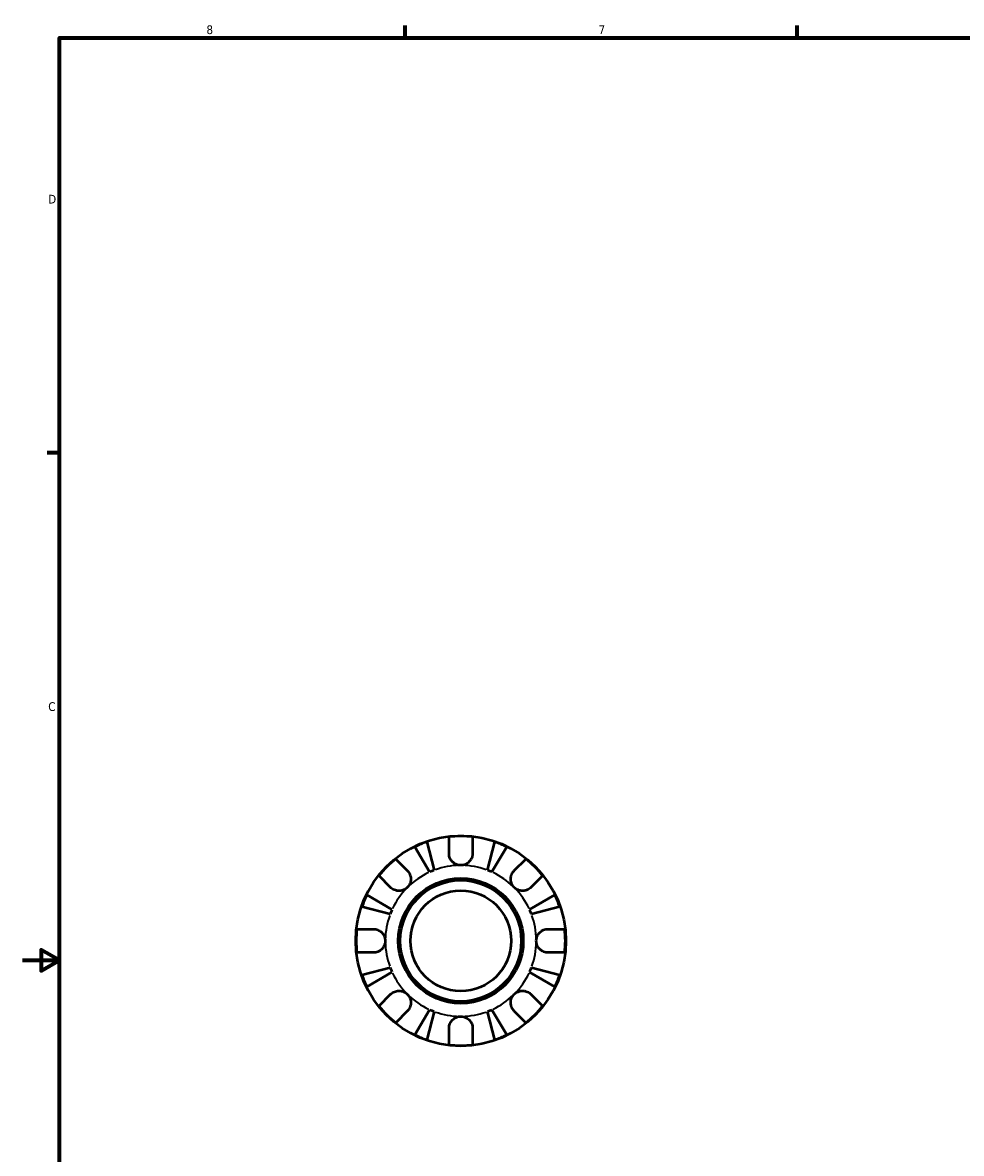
# Model space of a CAD drawing. Header units: inches. Extents: x 0.1 to 37.1, y -3.6 to 21.8.
# Tile 2 of 8: x 0.1 to 10.3, y 8.9 to 21.2. Entities that reach past the tile are written whole.
import ezdxf

# ---------------------------------------------------------------- set-up
doc = ezdxf.new("R2010")
doc.units = ezdxf.units.IN
doc.header["$MEASUREMENT"] = 0
for name, color, linetype, lineweight in [('Border (ANSI)', 7, 'Continuous', 70), ('Visible (ANSI)', 7, 'Continuous', 50), ('Visible Narrow (ANSI)', 7, 'Continuous', 35)]:
    doc.layers.add(name, color=color, linetype=linetype, lineweight=lineweight)
doc.styles.add('Note Text (ANSI)', font='tahoma.ttf')

# ---------------------------------------------------------------- blocks, each defined once
blk = doc.blocks.new('Borders Default Border')
at = {"layer": 'Border (ANSI)'}
for p, q in [((4.25, 21), (4.25, 21.134)), ((8.5, 21), (8.5, 21.134)), ((0.5, 16.5), (0.366, 16.5))]:
    blk.add_line(p, q, dxfattribs=at)
at = {"layer": 'Border (ANSI)', "flags": 128}
for points in [[(0.5, 1), (0.5, 21), (33.5, 21), (33.5, 1), (0.5, 1)], [(0.1, 11), (0.5, 11), (0.3, 11.115), (0.3, 10.885), (0.5, 11)]]:
    blk.add_lwpolyline(points, dxfattribs=at)
at = {"layer": 'Border (ANSI)', "color": 5, "true_color": 0x0000ff, "char_height": 0.0945, "attachment_point": 7, "style": 'Note Text (ANSI)'}
for s, insert in [('8', (2.094, 21.038)), ('7', (6.346, 21.04)), ('D', (0.378, 19.203)), ('C', (0.378, 13.701))]:
    blk.add_mtext(s, dxfattribs=dict(at, insert=insert))

msp = doc.modelspace()

# ---------------------------------------------------------------- linework, layer by layer
at = {"layer": 'Visible (ANSI)'}
for p, q in [((4.484, 12.283), (4.563, 11.978)), ((4.724, 12.159), (4.724, 12.337)), ((4.98, 12.337), (4.98, 12.159)), ((5.141, 11.978), (5.22, 12.283)), ((4.514, 11.958), (4.354, 12.229)), ((5.35, 12.229), (5.189, 11.958)), ((4.146, 12.098), (4.272, 11.972)), ((5.431, 11.972), (5.558, 12.098)), ((4.091, 11.79), (3.965, 11.917)), ((5.739, 11.917), (5.613, 11.79)), ((3.833, 11.709), (4.105, 11.549)), ((5.598, 11.549), (5.87, 11.709)), ((4.085, 11.5), (3.78, 11.579)), ((5.924, 11.579), (5.618, 11.5)), ((3.726, 11.339), (3.904, 11.339)), ((5.799, 11.339), (5.978, 11.339)), ((3.904, 11.083), (3.726, 11.083)), ((5.978, 11.083), (5.799, 11.083)), ((3.78, 10.843), (4.085, 10.922)), ((5.618, 10.922), (5.924, 10.843)), ((4.105, 10.873), (3.833, 10.713)), ((5.87, 10.713), (5.598, 10.873)), ((3.965, 10.505), (4.091, 10.632)), ((5.613, 10.632), (5.739, 10.505)), ((4.272, 10.45), (4.146, 10.324)), ((4.354, 10.193), (4.514, 10.464)), ((4.563, 10.444), (4.484, 10.139)), ((5.22, 10.139), (5.141, 10.444)), ((5.189, 10.464), (5.35, 10.193)), ((5.558, 10.324), (5.431, 10.45)), ((4.724, 10.085), (4.724, 10.263)), ((4.98, 10.263), (4.98, 10.085))]:
    msp.add_line(p, q, dxfattribs=at)
for radius in [1.14, 0.678, 0.656, 0.546]:
    msp.add_circle((4.852, 11.211), radius, dxfattribs=at)
for radius, start, end in [(1.134, 108.9533, 116.0467), (1.134, 83.5038, 96.4962), (1.134, 63.9533, 71.0467), (1.134, 128.5038, 141.4962), (1.134, 38.5038, 51.4962), (0.819, 110.6662, 114.3338), (0.819, 65.6662, 69.3338), (1.134, 153.9533, 161.0467), (1.134, 18.9533, 26.0467), (0.819, 155.6662, 159.3338), (0.819, 20.6662, 24.3338), (1.134, 173.5038, 186.4962), (1.134, 353.5038, 6.4962), (0.819, 200.6662, 204.3338), (0.819, 335.6662, 339.3338), (1.134, 198.9533, 206.0467), (1.134, 333.9533, 341.0467), (1.134, 218.5038, 231.4962), (0.819, 245.6662, 249.3338), (0.819, 290.6662, 294.3338), (1.134, 308.5038, 321.4962), (1.134, 243.9533, 251.0467), (1.134, 288.9533, 296.0467), (1.134, 263.5038, 276.4962)]:
    msp.add_arc((4.852, 11.211), radius, start, end, dxfattribs=at)
for points, knots in [([(4.852, 12.03), (4.84, 12.03), (4.828, 12.032), (4.803, 12.039), (4.79, 12.045), (4.768, 12.06), (4.759, 12.069), (4.744, 12.089), (4.738, 12.098), (4.731, 12.115), (4.729, 12.122), (4.726, 12.134), (4.725, 12.14), (4.724, 12.15), (4.724, 12.154), (4.724, 12.159)], [0, 0, 0, 0, 0.092316, 0.092316, 0.1969275, 0.1969275, 0.2967982, 0.2967982, 0.3837033, 0.3837033, 0.4382012, 0.4382012, 0.487457, 0.487457, 0.5217406, 0.5217406, 0.5217406, 0.5217406]), ([(4.98, 12.159), (4.98, 12.152), (4.98, 12.146), (4.978, 12.134), (4.976, 12.128), (4.972, 12.114), (4.97, 12.107), (4.959, 12.088), (4.951, 12.076), (4.929, 12.055), (4.916, 12.046), (4.886, 12.034), (4.869, 12.03), (4.852, 12.03)], [-0.5276534, -0.5276534, -0.5276534, -0.5276534, -0.474105, -0.474105, -0.4238883, -0.4238883, -0.3615587, -0.3615587, -0.2513717, -0.2513717, -0.1293356, -0.1293356, 0, 0, 0, 0]), ([(4.272, 11.972), (4.275, 11.969), (4.278, 11.966), (4.286, 11.957), (4.29, 11.95), (4.299, 11.935), (4.302, 11.926), (4.308, 11.905), (4.31, 11.892), (4.31, 11.863), (4.307, 11.847), (4.294, 11.817), (4.284, 11.802), (4.272, 11.79)], [-0.5247, -0.5247, -0.5247, -0.5247, -0.4918187, -0.4918187, -0.4242098, -0.4242098, -0.3529175, -0.3529175, -0.2525465, -0.2525465, -0.1292355, -0.1292355, 0, 0, 0, 0]), ([(5.431, 11.79), (5.424, 11.797), (5.419, 11.805), (5.408, 11.821), (5.404, 11.831), (5.396, 11.853), (5.394, 11.867), (5.394, 11.894), (5.396, 11.907), (5.402, 11.928), (5.406, 11.936), (5.414, 11.951), (5.419, 11.958), (5.427, 11.967), (5.429, 11.969), (5.431, 11.972)], [0, 0, 0, 0, 0.0727176, 0.0727176, 0.1504294, 0.1504294, 0.2566741, 0.2566741, 0.3574985, 0.3574985, 0.4278256, 0.4278256, 0.4958936, 0.4958936, 0.523971, 0.523971, 0.523971, 0.523971]), ([(4.272, 11.79), (4.266, 11.784), (4.258, 11.778), (4.242, 11.767), (4.232, 11.763), (4.209, 11.755), (4.196, 11.753), (4.169, 11.753), (4.156, 11.755), (4.135, 11.761), (4.127, 11.765), (4.112, 11.773), (4.105, 11.778), (4.096, 11.786), (4.093, 11.788), (4.091, 11.79)], [0, 0, 0, 0, 0.0727176, 0.0727176, 0.1504294, 0.1504294, 0.2566741, 0.2566741, 0.3574985, 0.3574985, 0.4278256, 0.4278256, 0.4958936, 0.4958936, 0.523971, 0.523971, 0.523971, 0.523971]), ([(5.613, 11.79), (5.61, 11.788), (5.607, 11.785), (5.598, 11.777), (5.591, 11.772), (5.575, 11.764), (5.567, 11.761), (5.546, 11.754), (5.533, 11.753), (5.504, 11.753), (5.488, 11.756), (5.457, 11.769), (5.443, 11.778), (5.431, 11.79)], [-0.5247, -0.5247, -0.5247, -0.5247, -0.4918187, -0.4918187, -0.4242098, -0.4242098, -0.3529175, -0.3529175, -0.2525465, -0.2525465, -0.1292355, -0.1292355, 0, 0, 0, 0]), ([(3.904, 11.339), (3.909, 11.339), (3.914, 11.339), (3.926, 11.338), (3.933, 11.336), (3.949, 11.331), (3.957, 11.328), (3.976, 11.318), (3.987, 11.31), (4.007, 11.289), (4.016, 11.275), (4.029, 11.245), (4.032, 11.228), (4.032, 11.211)], [-0.5211875, -0.5211875, -0.5211875, -0.5211875, -0.4827149, -0.4827149, -0.4207878, -0.4207878, -0.3526592, -0.3526592, -0.2514043, -0.2514043, -0.1290367, -0.1290367, 0, 0, 0, 0]), ([(5.671, 11.211), (5.671, 11.222), (5.673, 11.233), (5.678, 11.255), (5.683, 11.266), (5.698, 11.291), (5.709, 11.303), (5.731, 11.32), (5.74, 11.325), (5.757, 11.332), (5.765, 11.335), (5.78, 11.338), (5.788, 11.339), (5.797, 11.339), (5.798, 11.339), (5.799, 11.339)], [-2.2624521, -2.2624521, -2.2624521, -2.2624521, -2.1788932, -2.1788932, -2.0870705, -2.0870705, -1.9601211, -1.9601211, -1.8755047, -1.8755047, -1.811327, -1.811327, -1.7448754, -1.7448754, -1.7354217, -1.7354217, -1.7354217, -1.7354217]), ([(4.032, 11.211), (4.032, 11.2), (4.031, 11.189), (4.025, 11.167), (4.021, 11.156), (4.006, 11.131), (3.995, 11.119), (3.973, 11.102), (3.964, 11.097), (3.946, 11.09), (3.939, 11.087), (3.923, 11.084), (3.915, 11.083), (3.906, 11.083), (3.905, 11.083), (3.904, 11.083)], [-2.2624521, -2.2624521, -2.2624521, -2.2624521, -2.1788932, -2.1788932, -2.0870705, -2.0870705, -1.9601211, -1.9601211, -1.8755047, -1.8755047, -1.811327, -1.811327, -1.7448754, -1.7448754, -1.7354217, -1.7354217, -1.7354217, -1.7354217]), ([(5.799, 11.083), (5.795, 11.083), (5.79, 11.083), (5.778, 11.084), (5.77, 11.086), (5.755, 11.091), (5.746, 11.094), (5.727, 11.104), (5.717, 11.112), (5.696, 11.133), (5.687, 11.147), (5.675, 11.177), (5.671, 11.194), (5.671, 11.211)], [-0.5211875, -0.5211875, -0.5211875, -0.5211875, -0.4827149, -0.4827149, -0.4207878, -0.4207878, -0.3526592, -0.3526592, -0.2514043, -0.2514043, -0.1290367, -0.1290367, 0, 0, 0, 0]), ([(4.091, 10.632), (4.094, 10.634), (4.097, 10.637), (4.106, 10.645), (4.113, 10.649), (4.128, 10.658), (4.136, 10.661), (4.158, 10.667), (4.17, 10.669), (4.2, 10.669), (4.216, 10.666), (4.246, 10.653), (4.26, 10.644), (4.272, 10.632)], [-0.5247, -0.5247, -0.5247, -0.5247, -0.4918187, -0.4918187, -0.4242098, -0.4242098, -0.3529175, -0.3529175, -0.2525465, -0.2525465, -0.1292355, -0.1292355, 0, 0, 0, 0]), ([(5.431, 10.632), (5.438, 10.638), (5.445, 10.644), (5.462, 10.655), (5.471, 10.659), (5.494, 10.667), (5.508, 10.669), (5.535, 10.669), (5.548, 10.667), (5.569, 10.661), (5.577, 10.657), (5.592, 10.649), (5.599, 10.644), (5.608, 10.636), (5.61, 10.634), (5.613, 10.632)], [0, 0, 0, 0, 0.0727176, 0.0727176, 0.1504294, 0.1504294, 0.2566741, 0.2566741, 0.3574985, 0.3574985, 0.4278256, 0.4278256, 0.4958936, 0.4958936, 0.523971, 0.523971, 0.523971, 0.523971]), ([(4.272, 10.632), (4.279, 10.625), (4.285, 10.617), (4.296, 10.601), (4.3, 10.591), (4.308, 10.569), (4.31, 10.555), (4.31, 10.528), (4.308, 10.515), (4.301, 10.494), (4.298, 10.486), (4.289, 10.471), (4.285, 10.464), (4.277, 10.455), (4.275, 10.453), (4.272, 10.45)], [0, 0, 0, 0, 0.0727176, 0.0727176, 0.1504294, 0.1504294, 0.2566741, 0.2566741, 0.3574985, 0.3574985, 0.4278256, 0.4278256, 0.4958936, 0.4958936, 0.523971, 0.523971, 0.523971, 0.523971]), ([(5.431, 10.45), (5.428, 10.453), (5.426, 10.456), (5.418, 10.465), (5.413, 10.472), (5.405, 10.487), (5.402, 10.496), (5.395, 10.517), (5.393, 10.53), (5.394, 10.559), (5.397, 10.575), (5.41, 10.605), (5.419, 10.62), (5.431, 10.632)], [-0.5247, -0.5247, -0.5247, -0.5247, -0.4918187, -0.4918187, -0.4242098, -0.4242098, -0.3529175, -0.3529175, -0.2525465, -0.2525465, -0.1292355, -0.1292355, 0, 0, 0, 0]), ([(4.724, 10.263), (4.724, 10.268), (4.724, 10.273), (4.725, 10.285), (4.727, 10.293), (4.731, 10.308), (4.735, 10.316), (4.745, 10.336), (4.753, 10.346), (4.774, 10.367), (4.788, 10.376), (4.818, 10.388), (4.835, 10.392), (4.852, 10.392)], [-0.5211875, -0.5211875, -0.5211875, -0.5211875, -0.4827149, -0.4827149, -0.4207878, -0.4207878, -0.3526592, -0.3526592, -0.2514043, -0.2514043, -0.1290367, -0.1290367, 0, 0, 0, 0]), ([(4.852, 10.392), (4.863, 10.392), (4.874, 10.39), (4.896, 10.384), (4.907, 10.38), (4.932, 10.365), (4.944, 10.354), (4.961, 10.332), (4.966, 10.323), (4.973, 10.306), (4.976, 10.298), (4.979, 10.282), (4.98, 10.274), (4.98, 10.266), (4.98, 10.264), (4.98, 10.263)], [-2.2624521, -2.2624521, -2.2624521, -2.2624521, -2.1788932, -2.1788932, -2.0870705, -2.0870705, -1.9601211, -1.9601211, -1.8755047, -1.8755047, -1.811327, -1.811327, -1.7448754, -1.7448754, -1.7354217, -1.7354217, -1.7354217, -1.7354217])]:
    msp.add_open_spline(points, degree=3, knots=knots, dxfattribs=at)
at = {"layer": 'Visible Narrow (ANSI)'}
for start, end in [(91.0333, 109.6329), (70.3671, 88.9667), (115.3671, 133.9667), (46.0333, 64.6329), (136.0333, 154.6329), (25.3671, 43.9667), (160.3671, 178.9667), (1.0333, 19.6329), (181.0333, 199.6329), (340.3671, 358.9667), (205.3671, 223.9667), (316.0333, 334.6329), (226.0333, 244.6329), (295.3671, 313.9667), (250.3671, 268.9667), (271.0333, 289.6329)]:
    msp.add_arc((4.852, 11.211), 0.819, start, end, dxfattribs=at)

# ---------------------------------------------------------------- block references
msp.add_blockref('Borders Default Border', (0, 0))

doc.saveas('drawing.dxf')
